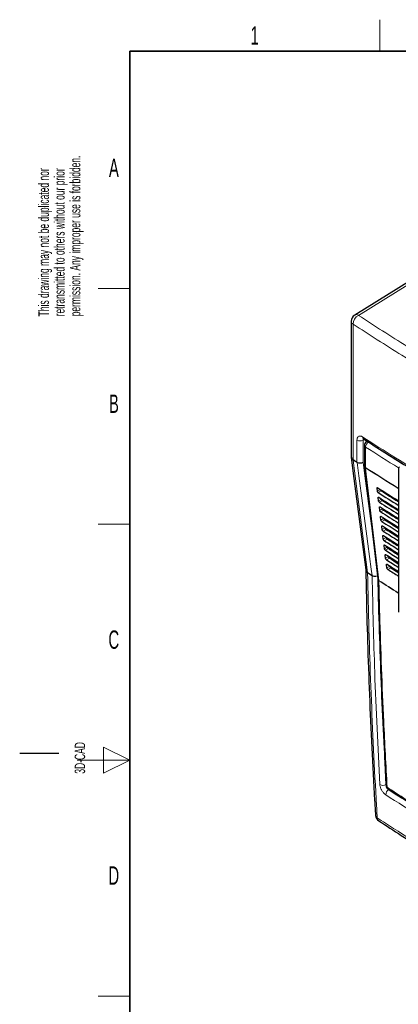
# Paper-space layout 'Blatt2' of a CAD drawing. Header units: millimetres. Extents: x 5 to 418, y 2 to 292.
# Tile 2 of 50: x 5 to 77, y 101 to 288. Entities that reach past the tile are written whole.
import ezdxf

# ---------------------------------------------------------------- set-up
doc = ezdxf.new("R2010")
doc.units = ezdxf.units.MM
doc.layers.add('SLD-0', color=7, linetype='Continuous')
doc.styles.add('SLDTEXTSTYLE0', font='TXT', dxfattribs={"width": 0.605})

# ---------------------------------------------------------------- blocks, each defined once
blk = doc.blocks.new('SW_NOTE_0_20')
at = {"layer": 'SLD-0', "color": 0, "char_height": 2, "attachment_point": 1, "rotation": 90, "style": 'SLDTEXTSTYLE0'}
for s, insert in [('permission. Any improper use is forbidden.', (3.42, 0)), ('retransmitted to others without our prior', (0.42, 0)), ('This drawing may not be duplicated nor', (-2.58, 0))]:
    blk.add_mtext(s, dxfattribs=dict(at, insert=insert))
blk = doc.blocks.new('SW_NOTE_0_21')
at = {"layer": 'SLD-0', "color": 0, "char_height": 2, "attachment_point": 1, "rotation": 90, "style": 'SLDTEXTSTYLE0'}
for s, insert in [('noch Dritten zugänglich gemacht werden, und sie darf durch den Empfänger oder', (0.42, 0)), ('Ohne unsere vorherige Zustimmung darf diese Zeichnung weder vervielfältigt,', (-2.58, 0)), ('Dritte auch nicht in anderer Weise mißbräuchlich verwendet werden.', (3.42, 0))]:
    blk.add_mtext(s, dxfattribs=dict(at, insert=insert))

psp = doc.layouts.new('Blatt2')

# ---------------------------------------------------------------- linework, layer by layer
at = {"color": 7, "linetype": 'Continuous', "lineweight": 25}
for p, q in [((82.24, 240.39), (68.93, 232.16)), ((68.27, 230.97), (68.27, 205.14)), ((70.79, 207.29), (70.79, 203.42)), ((71.33, 208.08), (71.15, 207.97)), ((68.28, 205.15), (68.29, 205.01)), ((70.79, 203.32), (73.34, 181.85)), ((77.26, 202.83), (77.26, 175.51)), ((73.27, 198.54), (73.2, 199.15)), ((73.49, 196.72), (73.42, 197.33)), ((75.12, 197.9), (75.27, 197.99)), ((75.25, 197.82), (75.4, 197.9)), ((75.86, 197.57), (75.9, 197.59)), ((76.12, 197.35), (77.26, 196.69)), ((76.34, 197.31), (76.34, 197.22)), ((73.72, 194.89), (73.64, 195.5)), ((76.73, 197.07), (76.73, 197)), ((73.94, 193.06), (73.87, 193.67)), ((74.43, 194.97), (74.58, 195.06)), ((74.9, 194.86), (74.75, 194.76)), ((74.89, 194.67), (75.05, 194.76)), ((75.43, 194.33), (75.59, 194.42)), ((76.34, 193.85), (76.27, 193.8)), ((76.29, 193.82), (76.29, 193.78)), ((76.34, 193.95), (76.34, 193.75)), ((76.73, 193.71), (76.73, 193.51)), ((74.16, 191.24), (74.09, 191.85)), ((75.12, 193.04), (74.96, 192.94)), ((75.11, 192.84), (75.27, 192.94)), ((75.65, 192.5), (75.81, 192.6)), ((76.34, 192.27), (76.34, 192.06)), ((76.73, 192.02), (76.73, 191.82)), ((74.39, 189.41), (74.31, 190.02)), ((75.33, 191.22), (75.17, 191.12)), ((75.32, 191.02), (75.49, 191.12)), ((75.87, 190.68), (76.03, 190.78)), ((76.34, 190.59), (76.34, 190.38)), ((76.73, 190.34), (76.73, 190.13)), ((74.61, 187.59), (74.54, 188.2)), ((75.55, 189.41), (75.38, 189.29)), ((75.54, 189.19), (75.71, 189.3)), ((76.08, 188.85), (76.26, 188.96)), ((76.34, 188.9), (76.34, 188.69)), ((76.73, 188.66), (76.73, 188.61)), ((76.73, 188.61), (76.74, 188.44)), ((74.84, 185.76), (74.76, 186.37)), ((75.76, 187.59), (75.59, 187.47)), ((75.76, 187.37), (75.94, 187.48)), ((76.3, 187.02), (76.34, 187.05)), ((76.34, 187.22), (76.34, 187)), ((75.06, 183.93), (74.98, 184.54)), ((77.19, 185), (77.19, 184.77)), ((74.92, 142.39), (74.92, 142.38))]:
    psp.add_line(p, q, dxfattribs=at)
at = {"color": 7, "linetype": 'Continuous', "lineweight": 18}
for p, q in [((82.95, 240.33), (69.65, 232.1)), ((68.61, 230.44), (68.61, 204.6)), ((69.37, 204.1), (69.37, 208.3)), ((70.8, 208.42), (70.53, 208.27)), ((70.53, 208.27), (70.53, 204.08)), ((70.99, 206.99), (70.99, 203.11)), ((68.61, 204.6), (69.37, 204.1)), ((68.61, 204.6), (68.61, 204.6)), ((69.38, 204.02), (68.62, 204.51)), ((68.62, 204.51), (68.62, 204.51)), ((73.32, 199.22), (73.2, 199.15)), ((73.83, 198.88), (73.27, 198.54)), ((73.54, 197.4), (73.42, 197.33)), ((74.01, 198.61), (73.43, 198.29)), ((76.46, 197.24), (76.46, 197.16)), ((74.06, 197.05), (73.49, 196.72)), ((73.77, 195.57), (73.64, 195.5)), ((74.23, 196.77), (73.66, 196.46)), ((74.28, 195.23), (73.72, 194.89)), ((74, 193.75), (73.87, 193.67)), ((74.46, 194.94), (73.89, 194.62)), ((76.46, 193.88), (76.46, 193.68)), ((74.5, 193.4), (73.94, 193.06)), ((74.22, 191.93), (74.09, 191.85)), ((74.69, 193.11), (74.12, 192.79)), ((74.73, 191.57), (74.16, 191.24)), ((76.46, 192.19), (76.46, 191.99)), ((74.45, 190.1), (74.31, 190.02)), ((74.92, 191.28), (74.35, 190.96)), ((74.95, 189.75), (74.39, 189.41)), ((76.46, 190.51), (76.46, 190.3)), ((74.68, 188.28), (74.54, 188.2)), ((75.15, 189.44), (74.57, 189.12)), ((75.17, 187.92), (74.61, 187.59)), ((76.46, 188.83), (76.46, 188.61)), ((76.73, 188.61), (76.77, 188.63)), ((74.9, 186.45), (74.76, 186.37)), ((75.37, 187.61), (74.8, 187.29)), ((75.4, 186.1), (74.84, 185.76)), ((76.46, 187.15), (76.46, 186.92)), ((75.13, 184.63), (74.98, 184.54)), ((75.6, 185.78), (75.03, 185.46)), ((75.62, 184.27), (75.06, 183.93)), ((77.25, 184.97), (77.25, 184.73)), ((71.39, 183.06), (72.24, 182.51)), ((71.39, 183.06), (71.39, 183.06)), ((71.4, 182.99), (71.4, 182.99)), ((72.25, 182.43), (71.4, 182.99)), ((72.24, 182.51), (72.24, 182.51)), ((72.25, 182.43), (72.25, 182.43)), ((75.83, 183.95), (75.26, 183.63)), ((77.21, 183.07), (77.21, 183.31)), ((73.55, 181.48), (73.54, 181.55)), ((74.61, 148.17), (74.89, 142.6))]:
    psp.add_line(p, q, dxfattribs=at)
at = {"color": 7, "linetype": 'Continuous', "lineweight": 25, "flags": 128}
psp.add_lwpolyline([(68.27, 205.01), (68.79, 200.99), (71.05, 183.55)], dxfattribs=at)
at = {"color": 7, "linetype": 'Continuous', "lineweight": 18, "flags": 128}
for points in [[(68.62, 204.51), (68.88, 202.45), (69.97, 194.05), (70.68, 188.54), (70.69, 188.48), (71.39, 183.06)], [(72.24, 182.51), (72.09, 183.67), (71.44, 188.49), (70.41, 196.27), (69.72, 201.46), (69.38, 204.02)], [(70.53, 204.08), (70.87, 201.52), (71.96, 193.33), (72.14, 191.93)], [(70.99, 203.03), (71.14, 201.82), (71.71, 197.01), (73.54, 181.55)]]:
    psp.add_lwpolyline(points, dxfattribs=at)
at = {"color": 7, "linetype": 'Continuous', "lineweight": 25}
for centre, radius, start, end in [((69.67, 230.97), 1.4, 121.7291, 180), ((71.59, 207.29), 0.8, 122.6657, 180), ((71.59, 203.42), 0.8, 180, 186.7694), ((77.66, 202.83), 0.4, 120.8709, 180), ((75.72, 142.43), 0.8, 183.291, 237.1402), ((74.29, 136.86), 1.4, 183.4417, 236.6574)]:
    psp.add_arc(centre, radius, start, end, dxfattribs=at)
at = {"color": 7, "linetype": 'Continuous', "lineweight": 18}
for centre, radius, start, end in [((70.65, 230.32), 2.04, 119.4433, 176.8079), ((69.24, 231.56), 0.682, 53.4914, 117.3232), ((68.93, 231.02), 0.665, 184.5324, 241.6374), ((70.85, 208.88), 0.414, 175.3005, 233.2181), ((69.97, 209.36), 1.22, 240.3615, 296.9756), ((71.17, 207.32), 0.384, 184.803, 242.0699), ((72.16, 206.92), 1.17, 119.3062, 176.9739), ((262.12, 502.35), 351.81, 237.092, 238.3066), ((71.35, 207.59), 0.425, 56.782, 117.8519), ((262.39, 502.79), 351.2, 237.0921, 238.3345), ((69.26, 204.6), 0.642, 179.8746, 187.7418), ((69.25, 204.6), 0.638, 179.5931, 187.4885), ((69.97, 205.16), 1.22, 240.3615, 296.9756), ((70.01, 204.1), 0.643, 179.8724, 187.7296), ((69.9, 204.97), 1.09, 241.1706, 304.9107), ((71.17, 203.45), 0.384, 184.803, 242.0699), ((71.21, 203.39), 0.42, 188.9534, 239.6616), ((262.11, 498.44), 351.78, 237.092, 238.2997), ((71.64, 203.11), 0.649, 179.8814, 187.3061), ((262.12, 498.37), 351.79, 237.092, 238.2987), ((70.77, 182.98), 0.631, 1.0893, 7.7922), ((70.77, 182.98), 0.628, 0.7757, 7.4838), ((71.62, 182.42), 0.63, 0.9131, 7.6095), ((71.61, 182.42), 0.633, 1.0886, 7.7661), ((73.75, 181.91), 0.42, 188.8743, 239.5949), ((73.73, 181.82), 0.389, 184.0638, 241.5517), ((261.64, 471.57), 345.68, 237.0346, 237.7652), ((261.49, 471.27), 345.4, 237.0341, 237.7645), ((74.31, 143.6), 1.16, 240.7163, 300.5256), ((76.03, 140.62), 1.16, 119.6116, 179.2889), ((75.32, 142.43), 0.401, 186.5593, 240.665), ((75.52, 142.08), 0.396, 179.6978, 234.3191), ((73.58, 136.86), 0.693, 186.0155, 240.4166), ((73.93, 136.25), 0.692, 179.7022, 233.6338)]:
    psp.add_arc(centre, radius, start, end, dxfattribs=at)
at = {"color": 7, "linetype": 'Continuous', "lineweight": 25}
for centre, major_axis, ratio, start_param, end_param in [((370.16, 360.12), (400.47, 6.16), 0.587275, 3.868493, 3.88285), ((368.84, 346.98), (398.44, -5.92), 0.567125, 3.885702, 3.899882), ((370.16, 358.16), (400.15, 6.16), 0.587275, 3.868453, 3.881991), ((368.84, 346.99), (397.64, -5.91), 0.567125, 3.885601, 3.897521), ((76.97, 197.82), (1.2, -0.02), 0.567125, 3.439115, 3.935417), ((368.84, 345.03), (398.12, -5.91), 0.567125, 3.885662, 3.899014), ((370.16, 356.2), (399.83, 6.15), 0.587275, 3.868413, 3.88113), ((368.84, 345.03), (397.32, -5.9), 0.567125, 3.885561, 3.896647), ((368.84, 343.07), (397.8, -5.91), 0.567125, 3.885622, 3.898143), ((370.16, 354.24), (399.51, 6.15), 0.587275, 3.868373, 3.880439), ((368.84, 343.07), (396.99, -5.9), 0.567125, 3.88552, 3.89577), ((368.84, 341.11), (397.48, -5.9), 0.567125, 3.885581, 3.89727), ((370.16, 352.28), (399.18, 6.14), 0.587275, 3.868333, 3.879574), ((368.84, 341.11), (396.67, -5.89), 0.567125, 3.88548, 3.894927), ((368.84, 339.15), (397.16, -5.9), 0.567125, 3.885541, 3.896395), ((370.16, 350.32), (398.86, 6.14), 0.587275, 3.868293, 3.878706), ((368.84, 339.15), (396.35, -5.89), 0.567125, 3.885439, 3.894186), ((368.84, 337.19), (396.84, -5.9), 0.567125, 3.885501, 3.895518), ((370.16, 348.36), (398.54, 6.13), 0.587275, 3.868253, 3.877661), ((368.84, 337.19), (396.03, -5.88), 0.567125, 3.885399, 3.893303), ((368.84, 335.23), (396.52, -5.89), 0.567125, 3.88546, 3.894638), ((370.16, 346.4), (398.22, 6.13), 0.587275, 3.868213, 3.876956), ((368.84, 335.23), (395.71, -5.88), 0.567125, 3.885358, 3.892241), ((368.84, 333.27), (396.2, -5.89), 0.567125, 3.88542, 3.893756), ((370.15, 344.44), (397.9, 6.12), 0.587275, 3.868173, 3.875914), ((368.84, 333.27), (395.39, -5.87), 0.567125, 3.885318, 3.891522), ((368.84, 331.31), (395.87, -5.88), 0.567125, 3.885379, 3.892872), ((368.85, 331.31), (395.07, -5.87), 0.567125, 3.885277, 3.890463)]:
    psp.add_ellipse(centre, major_axis=major_axis, ratio=ratio, start_param=start_param, end_param=end_param, dxfattribs=at)
at = {"color": 7, "linetype": 'Continuous', "lineweight": 18}
for points, knots in [([(69.65, 232.1), (72.72, 230.12), (77.86, 226.79), (85.37, 222.29), (91.98, 218.51), (98.73, 214.81), (103.35, 212.43), (105.66, 211.24)], [0, 0, 0, 0, 0.271012, 0.453209, 0.635506, 0.817703, 1, 1, 1, 1]), ([(104.75, 209.5), (102.43, 210.69), (97.79, 213.08), (91.02, 216.79), (84.39, 220.59), (76.86, 225.1), (71.7, 228.44), (68.61, 230.44)], [0, 0, 0, 0, 0.182198, 0.364496, 0.546692, 0.728987, 1, 1, 1, 1]), ([(69.37, 208.3), (69.38, 208.44), (69.41, 208.72), (69.59, 208.99), (69.86, 209.11), (70.16, 209.07), (70.36, 208.96), (70.43, 208.91)], [0, 0, 0, 0, 0.214378, 0.428836, 0.643616, 0.858732, 1, 1, 1, 1]), ([(70.43, 208.91), (72.51, 207.58), (76.66, 204.93), (84.25, 200.35), (93.21, 195.2), (100.28, 191.5), (103.81, 189.64)], [0, 0, 0, 0, 0.197048, 0.394202, 0.696907, 1, 1, 1, 1]), ([(70.59, 208.53), (70.58, 208.51), (70.53, 208.45), (70.53, 208.34), (70.53, 208.27)], [0, 0, 0, 0, 0.333576, 1, 1, 1, 1]), ([(68.62, 204.51), (68.52, 204.59), (68.34, 204.73), (68.3, 204.92), (68.28, 205.01)], [0, 0, 0, 0, 0.527862, 1, 1, 1, 1]), ([(71.4, 182.99), (71.3, 183.07), (71.12, 183.22), (71.04, 183.46), (71.05, 183.6), (71.05, 183.64)], [0, 0, 0, 0, 0.420444, 0.841138, 1, 1, 1, 1]), ([(71.06, 183.55), (71.07, 183.46), (71.12, 183.28), (71.3, 183.14), (71.39, 183.06)], [0, 0, 0, 0, 0.473911, 1, 1, 1, 1]), ([(71.4, 182.99), (71.47, 179.37), (71.63, 172.12), (72, 161.32), (72.45, 150.57), (72.88, 142.23), (73.16, 137.47), (73.24, 136.26)], [0, 0, 0, 0, 0.230063, 0.460152, 0.690616, 0.921105, 1, 1, 1, 1]), ([(72.24, 182.51), (72.31, 182.47), (72.44, 182.4), (72.7, 182.35), (72.97, 182.36), (73.17, 182.39), (73.26, 182.43), (73.27, 182.44)], [0, 0, 0, 0, 0.237336, 0.474891, 0.712999, 0.951866, 1, 1, 1, 1]), ([(73.74, 142.59), (73.55, 146.15), (73.18, 153.28), (72.63, 166.53), (72.4, 176.29), (72.25, 182.43)], [0, 0, 0, 0, 0.270567, 0.541163, 1, 1, 1, 1]), ([(73.27, 182.42), (73.26, 182.41), (73.17, 182.36), (72.98, 182.31), (72.71, 182.29), (72.44, 182.33), (72.31, 182.4), (72.25, 182.43)], [0, 0, 0, 0, 0.048767, 0.287476, 0.525422, 0.762821, 1, 1, 1, 1]), ([(73.42, 181.8), (73.56, 175.87), (73.77, 166.82), (74.16, 157.87), (74.29, 154.79)], [0, 0, 0, 0, 0.655461, 1, 1, 1, 1]), ([(73.55, 181.48), (73.56, 181.05), (73.61, 178.91), (73.84, 169.92), (74.31, 157.17), (74.9, 146.27), (75.12, 142.08)], [0, 0, 0, 0, 0.032288, 0.161438, 0.678067, 1, 1, 1, 1]), ([(74.87, 140.63), (74.75, 140.72), (74.51, 140.91), (74.18, 141.33), (73.92, 141.81), (73.78, 142.25), (73.75, 142.49), (73.74, 142.59)], [0, 0, 0, 0, 0.214728, 0.429403, 0.643776, 0.857958, 1, 1, 1, 1]), ([(74.89, 142.6), (74.9, 142.56), (74.9, 142.5), (74.93, 142.44), (74.93, 142.43)], [0, 0, 0, 0, 0.827518, 1, 1, 1, 1]), ([(75.12, 142.08), (75.48, 141.85), (77.25, 140.71), (81.92, 137.76), (89.3, 133.32), (98.41, 128.15), (104.7, 124.84), (107.83, 123.19)], [0, 0, 0, 0, 0.034566, 0.172836, 0.44955, 0.726264, 1, 1, 1, 1]), ([(75.46, 141.63), (77.69, 140.2), (82.14, 137.34), (89.87, 132.7), (98.63, 127.7), (105.29, 124.22), (108.62, 122.48)], [0, 0, 0, 0, 0.2125931, 0.4253187, 0.7126592, 1, 1, 1, 1]), ([(108.1, 121.45), (104.77, 123.19), (98.09, 126.68), (89.32, 131.69), (81.57, 136.34), (77.11, 139.2), (74.87, 140.63)], [0, 0, 0, 0, 0.287342, 0.574681, 0.787274, 1, 1, 1, 1]), ([(73.24, 136.26), (74.27, 135.58), (77.55, 133.44), (83.2, 129.9), (91.08, 125.23), (99.76, 120.21), (106.61, 116.92), (109.7, 115.14), (109.7, 115.14)], [0, 0, 0, 0, 0.090904, 0.287666, 0.484428, 0.746618, 1, 1, 1, 1, 1])]:
    psp.add_open_spline(points, degree=3, knots=knots, dxfattribs=at)
at = {"color": 7, "linetype": 'Continuous', "lineweight": 25}
for points, knots in [([(70.52, 208.59), (70.52, 208.59), (70.51, 208.59), (70.57, 208.56), (70.6, 208.55)], [0, 0, 0, 0, 0.4122582, 1, 1, 1, 1]), ([(70.6, 208.55), (71.96, 207.68), (74.89, 205.78), (79.52, 202.93), (84.47, 199.98), (89.51, 197.07), (94.64, 194.22), (99.46, 191.62), (102.61, 189.99), (103.99, 189.28)], [0, 0, 0, 0, 0.129176, 0.279747, 0.430402, 0.581177, 0.731953, 0.88267, 1, 1, 1, 1]), ([(68.27, 205.14), (68.27, 205.13), (68.25, 205.03), (68.35, 204.82), (68.52, 204.68), (68.61, 204.6)], [0, 0, 0, 0, 0.063722, 0.531736, 1, 1, 1, 1]), ([(73.2, 199.15), (73.19, 199.16), (73.19, 199.18), (73.2, 199.22), (73.22, 199.24), (73.26, 199.25), (73.3, 199.24), (73.31, 199.22), (73.32, 199.22)], [0, 0, 0, 0, 0.08506, 0.301995, 0.519609, 0.736769, 0.952229, 1, 1, 1, 1]), ([(73.43, 198.29), (73.43, 198.29), (73.41, 198.31), (73.37, 198.34), (73.32, 198.4), (73.29, 198.46), (73.27, 198.51), (73.27, 198.54), (73.27, 198.54)], [0, 0, 0, 0, 0.081987, 0.294151, 0.505648, 0.717555, 0.931034, 1, 1, 1, 1]), ([(73.42, 197.33), (73.42, 197.33), (73.42, 197.36), (73.42, 197.39), (73.45, 197.42), (73.49, 197.42), (73.52, 197.41), (73.54, 197.4), (73.54, 197.4)], [0, 0, 0, 0, 0.088534, 0.305488, 0.523118, 0.74026, 0.95569, 1, 1, 1, 1]), ([(74.01, 198.61), (74, 198.61), (73.98, 198.63), (73.93, 198.67), (73.89, 198.73), (73.85, 198.8), (73.84, 198.85), (73.83, 198.87), (73.83, 198.88)], [0, 0, 0, 0, 0.09015, 0.30227, 0.513762, 0.725705, 0.939264, 1, 1, 1, 1]), ([(73.66, 196.46), (73.66, 196.46), (73.63, 196.48), (73.59, 196.51), (73.55, 196.57), (73.51, 196.64), (73.5, 196.69), (73.49, 196.71), (73.49, 196.72)], [0, 0, 0, 0, 0.08536, 0.297507, 0.509008, 0.720922, 0.934426, 1, 1, 1, 1]), ([(73.64, 195.5), (73.64, 195.51), (73.64, 195.53), (73.65, 195.57), (73.67, 195.6), (73.71, 195.6), (73.75, 195.59), (73.77, 195.58), (73.77, 195.57)], [0, 0, 0, 0, 0.091841, 0.308818, 0.526446, 0.743571, 0.958976, 1, 1, 1, 1]), ([(74.23, 196.77), (74.23, 196.78), (74.2, 196.8), (74.16, 196.84), (74.11, 196.9), (74.08, 196.97), (74.06, 197.02), (74.06, 197.05), (74.06, 197.05)], [0, 0, 0, 0, 0.093119, 0.305228, 0.516719, 0.728669, 0.942253, 1, 1, 1, 1]), ([(73.89, 194.62), (73.88, 194.63), (73.86, 194.64), (73.82, 194.68), (73.77, 194.74), (73.74, 194.81), (73.72, 194.86), (73.72, 194.89), (73.72, 194.89)], [0, 0, 0, 0, 0.088569, 0.300697, 0.512191, 0.724128, 0.937668, 1, 1, 1, 1]), ([(73.87, 193.67), (73.87, 193.68), (73.86, 193.71), (73.87, 193.75), (73.9, 193.77), (73.94, 193.78), (73.98, 193.76), (74, 193.75), (74, 193.75)], [0, 0, 0, 0, 0.094978, 0.311972, 0.529607, 0.746716, 0.962091, 1, 1, 1, 1]), ([(74.46, 194.94), (74.45, 194.95), (74.43, 194.96), (74.38, 195.01), (74.34, 195.07), (74.3, 195.14), (74.28, 195.2), (74.28, 195.22), (74.28, 195.23)], [0, 0, 0, 0, 0.095945, 0.308039, 0.5195299, 0.731503, 0.9451073, 1, 1, 1, 1]), ([(74.12, 192.79), (74.11, 192.79), (74.09, 192.81), (74.04, 192.85), (74, 192.92), (73.96, 192.98), (73.95, 193.03), (73.94, 193.06), (73.94, 193.06)], [0, 0, 0, 0, 0.091613, 0.303729, 0.515224, 0.727168, 0.940737, 1, 1, 1, 1]), ([(74.09, 191.85), (74.09, 191.86), (74.09, 191.88), (74.1, 191.92), (74.12, 191.95), (74.16, 191.95), (74.2, 191.94), (74.22, 191.93), (74.23, 191.93)], [0, 0, 0, 0, 0.097961, 0.314973, 0.532614, 0.749711, 0.965065, 1, 1, 1, 1]), ([(74.69, 193.11), (74.68, 193.11), (74.66, 193.13), (74.61, 193.18), (74.56, 193.24), (74.52, 193.32), (74.51, 193.37), (74.5, 193.4), (74.5, 193.4)], [0, 0, 0, 0, 0.0986397, 0.3107177, 0.5222075, 0.7341932, 0.9478232, 1, 1, 1, 1]), ([(74.92, 191.28), (74.91, 191.28), (74.88, 191.3), (74.83, 191.35), (74.78, 191.42), (74.75, 191.49), (74.73, 191.54), (74.73, 191.57), (74.73, 191.57)], [0, 0, 0, 0, 0.101209, 0.313275, 0.524764, 0.736765, 0.950422, 1, 1, 1, 1]), ([(74.35, 190.96), (74.34, 190.96), (74.31, 190.98), (74.27, 191.02), (74.22, 191.09), (74.18, 191.16), (74.17, 191.21), (74.17, 191.23), (74.16, 191.24)], [0, 0, 0, 0, 0.094506, 0.306606, 0.518099, 0.730063, 0.943657, 1, 1, 1, 1]), ([(74.31, 190.02), (74.31, 190.03), (74.31, 190.06), (74.32, 190.1), (74.35, 190.13), (74.39, 190.13), (74.43, 190.12), (74.45, 190.1), (74.45, 190.1)], [0, 0, 0, 0, 0.1008059, 0.3178355, 0.5354763, 0.7525615, 0.9678831, 1, 1, 1, 1]), ([(75.15, 189.44), (75.14, 189.45), (75.11, 189.47), (75.06, 189.52), (75.01, 189.59), (74.97, 189.66), (74.95, 189.72), (74.95, 189.74), (74.95, 189.75)], [0, 0, 0, 0, 0.103666, 0.315723, 0.527212, 0.739225, 0.952906, 1, 1, 1, 1]), ([(74.57, 189.12), (74.57, 189.13), (74.54, 189.15), (74.49, 189.19), (74.45, 189.26), (74.41, 189.33), (74.39, 189.38), (74.39, 189.41), (74.39, 189.41)], [0, 0, 0, 0, 0.097267, 0.309357, 0.52085, 0.732826, 0.946443, 1, 1, 1, 1]), ([(74.54, 188.2), (74.54, 188.21), (74.53, 188.24), (74.54, 188.28), (74.57, 188.3), (74.62, 188.31), (74.66, 188.29), (74.68, 188.28), (74.68, 188.28)], [0, 0, 0, 0, 0.1035183, 0.3205609, 0.5382075, 0.7552773, 0.9705793, 1, 1, 1, 1]), ([(75.37, 187.61), (75.36, 187.62), (75.34, 187.64), (75.29, 187.69), (75.23, 187.76), (75.19, 187.84), (75.18, 187.89), (75.17, 187.92), (75.17, 187.92)], [0, 0, 0, 0, 0.106012, 0.318063, 0.529554, 0.741579, 0.955277, 1, 1, 1, 1]), ([(74.8, 187.29), (74.79, 187.3), (74.77, 187.32), (74.72, 187.36), (74.67, 187.43), (74.63, 187.5), (74.62, 187.56), (74.61, 187.58), (74.61, 187.59)], [0, 0, 0, 0, 0.0999047, 0.3119807, 0.5234698, 0.7354613, 0.9491054, 1, 1, 1, 1]), ([(74.76, 186.37), (74.76, 186.38), (74.76, 186.41), (74.77, 186.45), (74.8, 186.48), (74.84, 186.48), (74.88, 186.47), (74.9, 186.45), (74.91, 186.45)], [0, 0, 0, 0, 0.1061, 0.323158, 0.540807, 0.757868, 0.973146, 1, 1, 1, 1]), ([(75.6, 185.78), (75.59, 185.78), (75.56, 185.81), (75.51, 185.86), (75.46, 185.93), (75.42, 186.01), (75.4, 186.06), (75.4, 186.09), (75.4, 186.1)], [0, 0, 0, 0, 0.10826, 0.320301, 0.531789, 0.743831, 0.95755, 1, 1, 1, 1]), ([(75.03, 185.46), (75.02, 185.46), (74.99, 185.48), (74.94, 185.53), (74.89, 185.6), (74.86, 185.68), (74.84, 185.73), (74.84, 185.76), (74.84, 185.76)], [0, 0, 0, 0, 0.102418, 0.314482, 0.52597, 0.737977, 0.951642, 1, 1, 1, 1]), ([(74.98, 184.54), (74.98, 184.55), (74.98, 184.59), (74.99, 184.63), (75.02, 184.66), (75.07, 184.66), (75.11, 184.64), (75.13, 184.63), (75.13, 184.63)], [0, 0, 0, 0, 0.108574, 0.325643, 0.543302, 0.760347, 0.975609, 1, 1, 1, 1]), ([(75.83, 183.95), (75.82, 183.95), (75.79, 183.97), (75.74, 184.03), (75.68, 184.1), (75.64, 184.18), (75.63, 184.24), (75.62, 184.27), (75.62, 184.27)], [0, 0, 0, 0, 0.110417, 0.322451, 0.533938, 0.745989, 0.959731, 1, 1, 1, 1]), ([(71.05, 183.55), (71.08, 182.23), (71.16, 177.66), (71.38, 169.7), (71.73, 159.72), (72.18, 149.62), (72.57, 141.98), (72.84, 137.72), (72.9, 136.79)], [0, 0, 0, 0, 0.084172, 0.289429, 0.506085, 0.722738, 0.939395, 1, 1, 1, 1]), ([(75.26, 183.63), (75.25, 183.63), (75.22, 183.65), (75.17, 183.7), (75.12, 183.77), (75.08, 183.85), (75.06, 183.9), (75.06, 183.93), (75.06, 183.93)], [0, 0, 0, 0, 0.104823, 0.316874, 0.528362, 0.740381, 0.95407, 1, 1, 1, 1]), ([(73.34, 181.84), (73.34, 181.83), (73.34, 181.82), (73.34, 181.79), (73.34, 181.77)], [0, 0, 0, 0, 0.36939, 1, 1, 1, 1]), ([(73.35, 181.8), (73.37, 180.98), (73.45, 176.81), (73.69, 169.33), (74.06, 159.36), (74.48, 150.38), (74.8, 144.75), (74.93, 142.39)], [0, 0, 0, 0, 0.0612246, 0.3135931, 0.5660969, 0.8186986, 1, 1, 1, 1]), ([(75.29, 141.76), (75.36, 141.71), (76.99, 140.64), (80.24, 138.6), (85.06, 135.64), (89.97, 132.74), (94.96, 129.88), (100.04, 127.08), (104.39, 124.74), (107.07, 123.36), (108.01, 122.88)], [0, 0, 0, 0, 0.007316, 0.159791, 0.31208, 0.464128, 0.615833, 0.767297, 0.919011, 1, 1, 1, 1]), ([(73.52, 135.69), (74.95, 134.76), (78, 132.77), (82.74, 129.82), (87.71, 126.81), (92.72, 123.89), (97.82, 121.02), (102.98, 118.22), (107.05, 116.07), (109.4, 114.88), (109.98, 114.58)], [0, 0, 0, 0, 0.125337, 0.267448, 0.405124, 0.542904, 0.680747, 0.818531, 0.954495, 1, 1, 1, 1])]:
    psp.add_open_spline(points, degree=3, knots=knots, dxfattribs=at)
at = {"layer": 'SLD-0', "lineweight": 18}
for p, q in [((73.75, 282.5), (73.75, 288.5)), ((20, 237.25), (26, 237.25)), ((20, 192.25), (26, 192.25)), ((26, 147.25), (21, 149.75)), ((21, 149.75), (21, 144.75)), ((16, 147.25), (26, 147.25)), ((21, 144.75), (26, 147.25)), ((20, 102.25), (26, 102.25))]:
    psp.add_line(p, q, dxfattribs=at)
at = {"layer": 'SLD-0', "lineweight": 35}
for p, q in [((408, 282.5), (26, 282.5)), ((26, 282.5), (26, 12))]:
    psp.add_line(p, q, dxfattribs=at)
at = {"layer": 'SLD-0'}
psp.add_line((12.5, 148.5), (5, 148.5), dxfattribs=at)

# ---------------------------------------------------------------- block references
for name, p in [('SW_NOTE_0_20', (11.16, 231.91)), ('SW_NOTE_0_21', (11.81, 7.24))]:
    psp.add_blockref(name, p, dxfattribs=at)

# ---------------------------------------------------------------- texts
at = {"layer": 'SLD-0', "char_height": 3.5, "attachment_point": 2, "style": 'SLDTEXTSTYLE0'}
for s, insert in [('1', (49.85, 287.24)), ('A', (22.98, 262)), ('B', (22.98, 217)), ('C', (22.96, 172)), ('D', (22.96, 127))]:
    psp.add_mtext(s, dxfattribs=dict(at, insert=insert))
at = {"layer": 'SLD-0', "insert": (15.49, 144.68), "char_height": 2, "attachment_point": 1, "rotation": 90, "style": 'SLDTEXTSTYLE0'}
psp.add_mtext('3D-CAD', dxfattribs=at)

doc.saveas('drawing.dxf')
